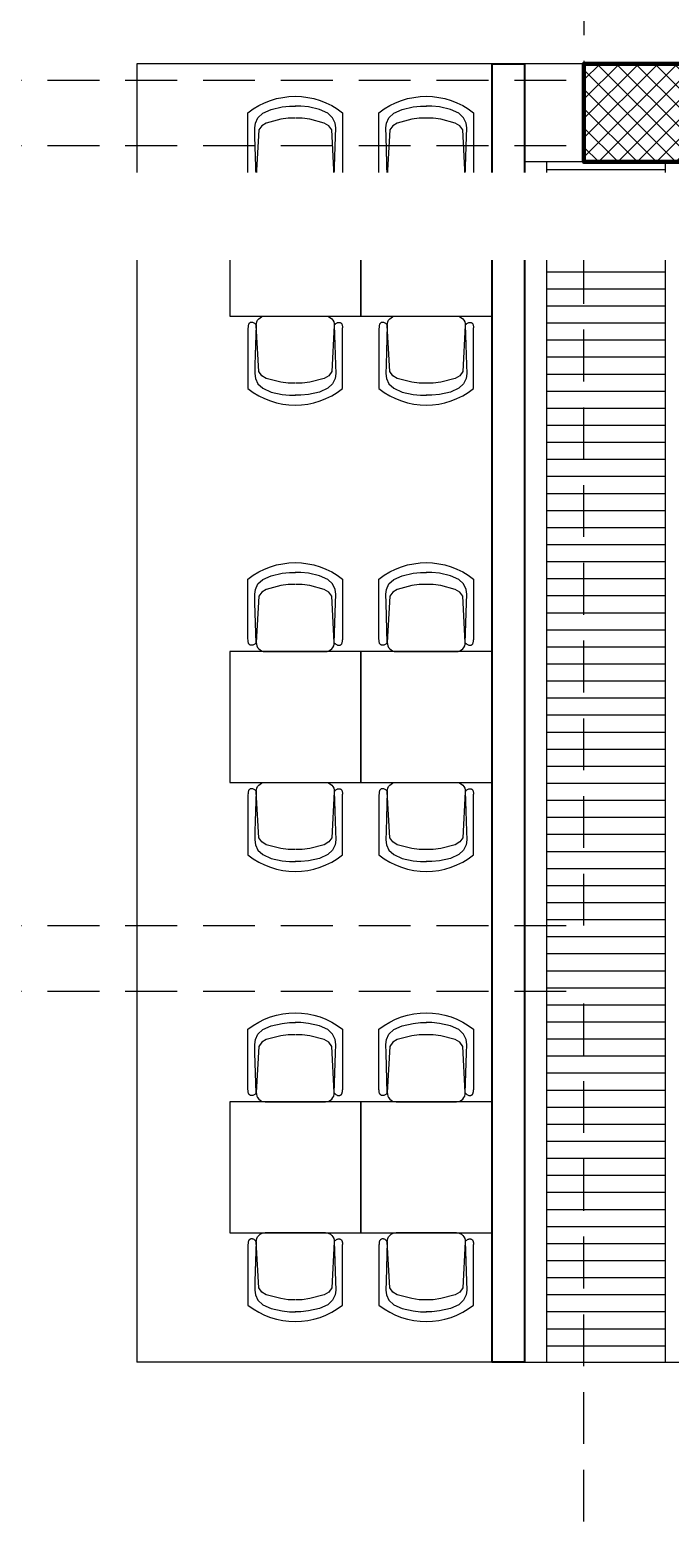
# Model space of a CAD drawing. Header units: inches. Extents: x 704 to 259546, y -107711 to 151004.
# Tile 119 of 243: x 127405 to 127522, y 21056 to 21333. Entities that reach past the tile are written whole.
import ezdxf

# ---------------------------------------------------------------- set-up
doc = ezdxf.new("R2010")
doc.units = ezdxf.units.IN
doc.header["$MEASUREMENT"] = 0
doc.linetypes.add('HIDDEN', pattern=[0.375, 0.25, -0.125])
for name, color, linetype, lineweight in [('EQUIP DIM', 8, 'Continuous', 0), ('EQUIPMENT', 3, 'Continuous', 25), ('PD_COLUMN', 2, 'Continuous', 60), ('PD_ELEVATION_03', 80, 'Continuous', 25), ('PD_FURNITURE_LOOSE', 20, 'Continuous', 18), ('PD_HATCH', 45, 'Continuous', 9), ('PP-TEXT', 7, 'Continuous', 40)]:
    doc.layers.add(name, color=color, linetype=linetype, lineweight=lineweight)
doc.layers.add('PP BALL VALVE', color=7, linetype='Continuous')
doc.styles.get("Standard").update_dxf_attribs({"font": 'arial.ttf', "height": 6})

# ---------------------------------------------------------------- blocks, each defined once
blk = doc.blocks.new('columns2')
at = {"layer": 'PD_HATCH'}
h = blk.add_hatch(dxfattribs=at)
h.set_pattern_fill('ANSI37', color=8, scale=20)
h.paths.add_polyline_path([(387, -250), (387, -268), (369, -268), (369, -250)])
h.paths.add_polyline_path([(18, 0), (18, -15), (0, -15), (0, 0)])
h.paths.add_polyline_path([(18, -828), (18, -813), (0, -813), (0, -828)])
h.paths.add_polyline_path([(201, -870), (186, -870), (186, -888), (201, -888)])
h.paths.add_polyline_path([(570, -870), (555, -870), (555, -888), (570, -888)])
h.paths.add_polyline_path([(754.5, -870), (739.5, -870), (739.5, -888), (754.5, -888)])
h.paths.add_polyline_path([(934.5, -870), (919.5, -870), (919.5, -888), (934.5, -888)])
h.paths.add_polyline_path([(385.5, -870), (370.5, -870), (370.5, -888), (385.5, -888)])
h.paths.add_polyline_path([(201, 42), (186, 42), (186, 60), (201, 60)])
h.paths.add_polyline_path([(387, -578), (387, -560), (369, -560), (369, -578)])
h.paths.add_polyline_path([(1116, -731.5), (1116, -716.5), (1098, -716.5), (1098, -731.5)])
h.paths.add_polyline_path([(1116, -111.5), (1116, -96.5), (1098, -96.5), (1098, -111.5)])
h.paths.add_polyline_path([(1116, -561.5), (1116, -576.5), (1098, -576.5), (1098, -561.5)])
h.paths.add_polyline_path([(1116, -251.5), (1116, -266.5), (1098, -266.5), (1098, -251.5)])
h.paths.add_polyline_path([(0, -731.5), (0, -716.5), (18, -716.5), (18, -731.5)])
h.paths.add_polyline_path([(0, -111.5), (0, -96.5), (18, -96.5), (18, -111.5)])
h.paths.add_polyline_path([(0, -406.5), (0, -421.5), (18, -421.5), (18, -406.5)])
h.paths.add_polyline_path([(0, -561.5), (0, -576.5), (18, -576.5), (18, -561.5)])
h.paths.add_polyline_path([(0, -251.5), (0, -266.5), (18, -266.5), (18, -251.5)])
h.paths.add_polyline_path([(993, -111.5), (993, -99.5), (984, -99.5), (984, -111.5)])
h.paths.add_polyline_path([(993, -189.5), (993, -201.5), (984, -201.5), (984, -189.5)])
h.paths.add_polyline_path([(903, -111.5), (903, -99.5), (912, -99.5), (912, -111.5)])
h.paths.add_polyline_path([(903, -189.5), (903, -201.5), (912, -201.5), (912, -189.5)])
h.paths.add_polyline_path([(75, -870), (60, -870), (60, -888), (75, -888)])
h.paths.add_polyline_path([(1116, -870), (1101, -870), (1101, -888), (1116, -888)])
h.paths.add_polyline_path([(75, 42), (60, 42), (60, 60), (75, 60)])
h.paths.add_polyline_path([(570, 42), (555, 42), (555, 60), (570, 60)])
h.paths.add_polyline_path([(754.5, 42), (739.5, 42), (739.5, 60), (754.5, 60)])
h.paths.add_polyline_path([(934.5, 42), (919.5, 42), (919.5, 60), (934.5, 60)])
h.paths.add_polyline_path([(385.5, 42), (370.5, 42), (370.5, 60), (385.5, 60)])
h.paths.add_polyline_path([(1116, 42), (1101, 42), (1101, 60), (1116, 60)])
h.paths.add_polyline_path([(738, -250), (738, -268), (756, -268), (756, -250)])
h.paths.add_polyline_path([(756, -578), (756, -560), (738, -560), (738, -578)])
at = {"layer": 'PD_COLUMN', "color": 8}
blk.add_lwpolyline([(387, -250), (387, -268), (369, -268), (369, -250)], close=True, dxfattribs=at)
at = {"layer": 'PD_HATCH', "color": 8, "linetype": 'HIDDEN', "ltscale": 38}
for p, q in [((369, -107), (369, -250)), ((199.5, -253), (369, -253)), ((199.5, -265), (369, -265)), ((369, -408), (369, -268)), ((199.5, -408), (369, -408)), ((199.5, -420), (369, -420)), ((369, -560), (369, -420))]:
    blk.add_line(p, q, dxfattribs=at)
blk = doc.blocks.new('A$C57124B3B')
at = {"color": 8}
for p, q in [((45.6, 504.4), (45.6, 108.7)), ((664.8, 108.7), (664.8, 505.8))]:
    blk.add_line(p, q, dxfattribs=at)
for points in [[(100.1, 525.3), (95.1, 530.4), (90.5, 534.4), (86, 537.4), (81.9, 539.5), (78.1, 540.8), (74.6, 541.6), (71.3, 541.8), (68.3, 541.7), (65.6, 541.4), (63.1, 540.9), (60.9, 540.1), (58.9, 539.2), (57, 538), (55.4, 536.7), (53.9, 535.2), (52.5, 533.5), (51.2, 531.6), (50.1, 529.3), (49, 526.2), (47.9, 521.9), (47, 516.3), (46.1, 509.1), (45.8, 505.8)], [(100.1, 525.3), (91.7, 265), (90, 207.1), (95.2, 175.5), (111, 140.4), (142.7, 110.5), (197.1, 85.9), (269.1, 70.1), (318.3, 64.9), (356.9, 64.9)], [(610.4, 525.3), (618.8, 265), (620.6, 207.1), (615.3, 175.5), (599.5, 140.4), (567.9, 110.5), (513.4, 85.9), (441.4, 70.1), (392.2, 64.9), (353.6, 64.9)], [(610.4, 525.3), (615.4, 530.4), (620.1, 534.4), (624.5, 537.4), (628.6, 539.5), (632.4, 540.8), (636, 541.6), (639.2, 541.8), (642.2, 541.7), (644.9, 541.4), (647.4, 540.9), (649.6, 540.1), (651.7, 539.2), (653.5, 538), (655.1, 536.7), (656.6, 535.2), (658, 533.5), (659.3, 531.6), (660.5, 529.3), (661.5, 526.2), (662.6, 521.9), (663.5, 516.3), (664.4, 509.1), (664.8, 505.8)]]:
    blk.add_lwpolyline(points, dxfattribs=at)
blk.add_lwpolyline([(353.4, 143.9), (309.5, 143.9), (260.3, 150.9), (165.5, 175.5), (135.6, 193), (116.3, 221.1), (100.2, 522.3, -0.429937), (157.5, 582.7), (552.9, 582.7, -0.429937), (610.2, 522.3), (594.1, 221.1), (574.7, 193), (544.9, 175.5), (450, 150.9), (400.9, 143.9), (356.9, 143.9)], format="xyb", dxfattribs=at)
blk.add_arc((355.2, 498.7), 498, 231.56297, 308.43703, dxfattribs=at)
blk = doc.blocks.new('bikanervala')
at = {"layer": 'EQUIP DIM', "color": 8, "char_height": 45.72, "attachment_point": 1}
for s, insert, width in [('\\A1;\\pi8.1039;{\\H1.2222x;\\C256;Under Counter Ref. \\P\\pi103.3;(0-4°) with SS \\P\\pi23.256;Work Counter Top\\P\\pi25.427;\\H0.81818x;(1350WX700DX850H)}', (1691312.9, 608831.9, 0), 680.172), ('\\A1;\\pi81.28;{\\H1.2222x;\\C256;Dosa Bain Marie \\P\\pi68.279;\\H0.81818x;(600WX700DX850H)}', (1692969.5, 608509.8), 730.345), ('\\A1;\\pi114.76;{\\H1.2222x;\\C256;SS Work Plate \\P\\pi68.274;\\H0.81818x;(450WX700DX850H)}', (1690344.2, 608372.7), 730.345), ('\\A1;\\pi160.03;{\\H1.2222x;\\C256;Idli Steamer \\P\\pi68.274;\\H0.81818x;(500WX450DX400H)}', (1691246.3, 608244.3, -0.1), 730.345), ('\\A1;\\pi88.746;{\\H1.2222x;\\C256;Chaat & Snacks \\P\\pi124.35;Work Counter\\P\\pi13.896;with \\H0.7x;\\S1#6;\\H1.4286x;x6, \\H0.7x;\\S1#9;\\H1.4286x;X9, \\H0.7x;\\S1#3;\\H1.4286x;X3, \\P\\pi142.45;\\H0.7x;\\S1#2;\\H1.4286x;X2 GN Pan\\H0.81818x;\\P\\pi50.515;(1500WX700DX850H)}', (1692963.9, 607791), 730.345), ('\\A1;\\pi223.07;{\\H1.2222x;\\C256;RO Sink\\P\\pi68.274;\\H0.81818x;(600WX700DX850H)}', (1691293.8, 607165.8, 0), 730.345), ('\\A1;\\pi114.76;{\\H1.2222x;\\C256;SS Work Plate \\P\\pi68.274;\\H0.81818x;(450WX700DX850H)}', (1690316.4, 606727), 730.345), ('\\pi162.75;{\\H1.2222x;\\C256;Bhalla & \\P\\pi63.013;golgappa pani \\P\\pi15.652;packing machine}', (1691480.1, 606487.3), 608.742), ('\\A1;\\pi163.51;{\\H1.2222x;\\C256;SS Partition}', (1690316.4, 606419.5), 730.345), ('\\pi115.45;{\\H1.2222x;\\C256;FDU for CHAT \\P\\pi15.027;Counter (WARMER)\\P\\pi4.5452;with white Corian top\\P\\pi50.514;\\H0.81818x;(900WX665DX1235H)}', (1692965.7, 606267.4), 730.345), ('\\pi135.52;{\\H1.2222x;\\C256;POS Counter\\P\\pi4.5452;with white Corian top\\H0.81818x;\\P\\pi50.514;(1200WX710DX950H)}', (1693021.4, 605647.7), 730.345), ('\\pi131.01;{\\H1.2222x;\\C256;POS Machine}', (1693020.9, 605295.8, 1860.2), 734.367), ('\\pi159.9;{\\H1.5714x;\\C256;Visi cooler\\P\\pi77.195;\\H0.63636x;(580WX620DX1800H)}', (1691282.2, 604805.3), 783.707)]:
    blk.add_mtext(s, dxfattribs=dict(at, insert=insert, width=width))
blk = doc.blocks.new('GF')
at = {"layer": 'PD_HATCH'}
h = blk.add_hatch(dxfattribs=at)
h.set_pattern_fill('ANSI31', color=8, scale=25, angle=135)
h.set_pattern_definition([(180, (-14275.403, 3847.8815), (-2e-16, -3.125), [])])
h.paths.add_polyline_path([(127521.3, 21308.64), (127506.35, 21308.64), (127499.48, 21308.64), (127499.48, 21088.64), (127521.3, 21088.64)])
at = {"layer": 'PD_ELEVATION_03', "color": 8, "linetype": 'Continuous', "ltscale": 10}
for p, q in [((127489.48, 21326.64), (127489.48, 21088.64)), ((127489.48, 21326.64), (127495.48, 21326.64)), ((127495.48, 21326.64), (127495.48, 21088.64)), ((127495.48, 21088.64), (127489.48, 21088.64))]:
    blk.add_line(p, q, dxfattribs=at)
at = {"layer": 'PD_FURNITURE_LOOSE', "color": 8}
for p, q in [((127489.48, 21326.64), (127424.48, 21326.64)), ((127424.48, 21326.64), (127424.48, 21088.64)), ((127506.35, 21326.64), (127495.48, 21326.64)), ((127489.48, 21088.64), (127424.48, 21088.64)), ((127521.3, 21088.64), (127885.66, 21088.64))]:
    blk.add_line(p, q, dxfattribs=at)
at = {"layer": 'PD_FURNITURE_LOOSE', "color": 8, "lineweight": 9}
for p, q in [((127506.35, 21308.64), (127495.48, 21308.64)), ((127499.48, 21308.64), (127499.48, 21088.55)), ((127521.3, 21088.64), (127521.3, 21308.64)), ((127495.48, 21088.64), (127521.3, 21088.64))]:
    blk.add_line(p, q, dxfattribs=at)
at = {"layer": 'PD_FURNITURE_LOOSE', "color": 8}
for points in [[(127465.48, 21304.36), (127441.48, 21304.36), (127441.48, 21280.36), (127465.48, 21280.36), (127465.48, 21304.36)], [(127489.48, 21304.36), (127465.48, 21304.36), (127465.48, 21280.36), (127489.48, 21280.36), (127489.48, 21304.36)], [(127465.48, 21218.89), (127441.48, 21218.89), (127441.48, 21194.89), (127465.48, 21194.89), (127465.48, 21218.89)], [(127489.48, 21218.89), (127465.48, 21218.89), (127465.48, 21194.89), (127489.48, 21194.89), (127489.48, 21218.89)], [(127465.48, 21136.36), (127441.48, 21136.36), (127441.48, 21112.36), (127465.48, 21112.36), (127465.48, 21136.36)], [(127489.48, 21136.36), (127465.48, 21136.36), (127465.48, 21112.36), (127489.48, 21112.36), (127489.48, 21136.36)]]:
    blk.add_lwpolyline(points, dxfattribs=at)
at = {"layer": 'EQUIPMENT', "color": 8, "xscale": 0.03935404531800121, "yscale": 0.03935404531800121, "zscale": 0.03935404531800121}
blk.add_blockref('bikanervala', (60698.88, -2623.78), dxfattribs=at)
at = {"layer": 'PD_COLUMN', "color": 8}
blk.add_blockref('columns2', (127137.35, 21576.64), dxfattribs=at)
at = {"layer": 'PD_FURNITURE_LOOSE', "color": 8, "extrusion": (0, 0, -1), "xscale": 0.02800229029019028, "yscale": 0.02800229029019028, "zscale": -0.02800229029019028, "rotation": 180}
for p in [(-127443.53, 21320.68), (-127467.53, 21320.68), (-127443.53, 21235.2), (-127467.53, 21235.2), (-127443.53, 21152.68), (-127467.53, 21152.68)]:
    blk.add_blockref('A$C57124B3B', p, dxfattribs=at)
at = {"layer": 'PD_FURNITURE_LOOSE', "color": 8, "xscale": 0.02800229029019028, "yscale": 0.02800229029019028, "zscale": 0.02800229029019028}
for p in [(127443.53, 21264.05), (127467.53, 21264.05), (127443.53, 21178.57), (127467.53, 21178.57), (127443.53, 21096.05), (127467.53, 21096.05)]:
    blk.add_blockref('A$C57124B3B', p, dxfattribs=at)

msp = doc.modelspace()

# ---------------------------------------------------------------- block references
at = {"lineweight": 53}
msp.add_blockref('GF', (0, 0), dxfattribs=at)

# ---------------------------------------------------------------- next in the draw order: texts
at = {"layer": 'PP-TEXT', "insert": (128298.688, 21305.186, 916.47), "char_height": 3, "width": 941.78476, "attachment_point": 3, "bg_fill": 2}
msp.add_mtext('{\\fTimes New Roman|b0|i0|c0|p34; \\PØ75MM WWP\\PSLOPE 1:80}', dxfattribs=at)

# ---------------------------------------------------------------- next in the draw order: linework, layer by layer
at = {"layer": 'PP BALL VALVE', "lineweight": 53}
msp.add_circle((130061.482, 21646.646), 129357.588, dxfattribs=at)

doc.saveas('drawing.dxf')
